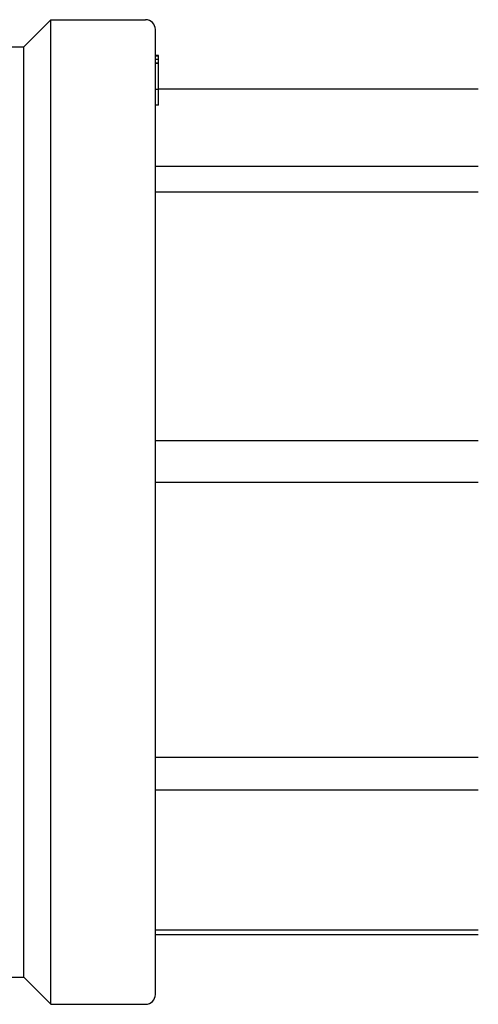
# Model space of a CAD drawing. Header units: millimetres. Extents: x 64 to 3509, y -40 to 420.
# Tile 11 of 12: x 347 to 374, y 360 to 420. Entities that reach past the tile are written whole.
import ezdxf

# ---------------------------------------------------------------- set-up
doc = ezdxf.new("R2010")
doc.units = ezdxf.units.MM
doc.layers.add('DETAIL', color=2, linetype='Continuous')

msp = doc.modelspace()

# ---------------------------------------------------------------- linework, layer by layer
at = {"layer": 'DETAIL'}
for p, q in [((346.822, 418.184), (348.472, 419.834)), ((348.472, 360.034), (348.472, 419.834)), ((348.472, 419.834), (354.222, 419.834)), ((354.822, 360.634), (354.822, 419.234)), ((339.672, 418.184), (346.822, 418.184)), ((346.822, 361.684), (346.822, 418.184)), ((355.022, 417.656), (354.822, 417.656)), ((355.022, 417.61), (354.822, 417.61)), ((355.022, 417.409), (354.822, 417.409)), ((355.022, 417.61), (355.022, 417.656)), ((355.022, 417.409), (355.022, 417.61)), ((355.022, 417.195), (355.022, 417.409)), ((355.022, 417.195), (354.822, 417.195)), ((355.022, 417.166), (354.822, 417.166)), ((355.022, 417.166), (355.022, 417.195)), ((355.022, 415.602), (355.022, 417.166)), ((374.456, 415.621), (355.022, 415.621)), ((355.022, 415.602), (354.822, 415.602)), ((355.022, 414.633), (355.022, 415.602)), ((355.022, 414.633), (354.822, 414.633)), ((354.822, 410.946), (374.456, 410.946)), ((374.456, 409.366), (354.822, 409.366)), ((354.822, 394.267), (374.456, 394.267)), ((374.456, 391.727), (354.822, 391.727)), ((354.822, 375.049), (374.456, 375.049)), ((374.456, 373.038), (354.822, 373.038)), ((354.822, 364.551), (374.456, 364.551)), ((374.456, 364.246), (354.822, 364.246)), ((339.672, 361.684), (346.822, 361.684)), ((346.822, 361.684), (348.472, 360.034)), ((348.472, 360.034), (354.222, 360.034))]:
    msp.add_line(p, q, dxfattribs=at)
for centre, start, end in [((354.222, 419.234), 0, 90), ((354.222, 360.634), 270, 0)]:
    msp.add_arc(centre, 0.6, start, end, dxfattribs=at)

doc.saveas('drawing.dxf')
